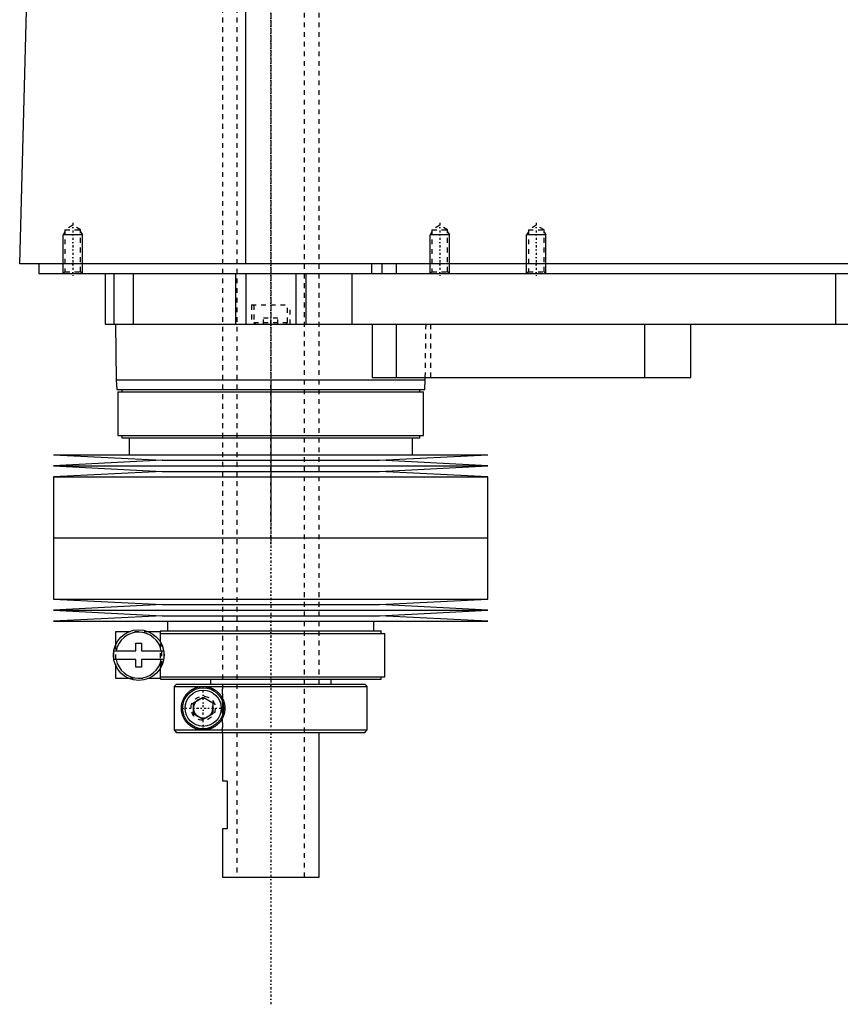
# Model space of a CAD drawing. Extents: x -702 to 139, y -137 to 442.
# Tile 1 of 6: x -702 to -532, y -137 to 67. Entities that reach past the tile are written whole.
import ezdxf

# ---------------------------------------------------------------- set-up
doc = ezdxf.new("R2010")
doc.units = 0
doc.linetypes.add('CENTER', pattern=[1.5, 0.45, -0.5, 0.05, -0.5])
doc.linetypes.add('DASHED', pattern=[2, 1, -1])
for name, color, linetype in [('AM_0', 7, 'CONTINUOUS'), ('AM_10', 7, 'CONTINUOUS'), ('AM_3', 7, 'DASHED'), ('AM_7', 7, 'CENTER')]:
    doc.layers.add(name, color=color, linetype=linetype)

msp = doc.modelspace()

# ---------------------------------------------------------------- linework, layer by layer
at = {"layer": 'AM_0', "color": 7, "linetype": 'CONTINUOUS'}
for p, q in [((-655.15, 16.5), (-655.15, 77.05)), ((-702, 16.5), (-700.5, 73.35)), ((-300.5, 16.5), (-702, 16.5)), ((-698, 16.5), (-698, 14.5)), ((-629.15, 16.5), (-629.15, 14.5)), ((-627, 16.5), (-627, 14.5)), ((-624, 16.5), (-624, 14.5)), ((-698, 14.5), (-344, 14.5)), ((-684.3, 14.5), (-684.3, 4)), ((-682.5, 14.5), (-682.5, 4)), ((-678.5, 14.5), (-678.5, 4)), ((-657.3, 14.5), (-657.3, 4)), ((-655.19, 14.5), (-655.19, 4)), ((-644.81, 14.5), (-644.81, 4)), ((-642.7, 14.5), (-642.7, 4)), ((-633.21, 14.5), (-633.21, 4)), ((-533, 14.5), (-533, 4)), ((-684.3, 4), (-488, 4)), ((-682.17, 4), (-682, -7.5)), ((-629, 4), (-629, -7)), ((-624, 4), (-624, -7)), ((-572.56, 4), (-572.56, -7)), ((-563, -7), (-563, 4)), ((-682, -7.5), (-681.9, -9.5)), ((-682, -7.5), (-618, -7.5)), ((-629, -7), (-563, -7)), ((-618.1, -9.5), (-618, -7.5)), ((-618, -7.5), (-617.99, -7)), ((-681.9, -9.5), (-618.1, -9.5)), ((-681.65, -10), (-681.65, -19)), ((-681.65, -10), (-618.35, -10)), ((-680.85, -9.5), (-680.85, -10)), ((-619.15, -10), (-619.15, -9.5)), ((-618.35, -19), (-618.35, -10)), ((-681.65, -19), (-618.35, -19)), ((-680.85, -19), (-680.85, -19.5)), ((-680.85, -19.5), (-619.15, -19.5)), ((-679.35, -19.5), (-679.35, -23)), ((-620.65, -23), (-620.65, -19.5)), ((-619.15, -19.5), (-619.15, -19)), ((-695, -23), (-672.5, -24.15)), ((-695, -23), (-605, -23)), ((-672.5, -24.15), (-695, -25.3)), ((-672.5, -24.15), (-627.5, -24.15)), ((-627.5, -24.15), (-605, -23)), ((-605, -25.3), (-627.5, -24.15)), ((-695, -25.3), (-672.5, -26.45)), ((-695, -25.3), (-605, -25.3)), ((-672.5, -26.45), (-695, -27.6)), ((-672.5, -26.45), (-627.5, -26.45)), ((-627.5, -26.45), (-605, -25.3)), ((-605, -27.6), (-627.5, -26.45)), ((-695, -27.6), (-695, -40.25)), ((-695, -27.6), (-605, -27.6)), ((-605, -40.25), (-605, -27.6)), ((-695, -40.25), (-605, -40.25)), ((-695, -40.25), (-695, -52.9)), ((-695, -40.25), (-605, -40.25)), ((-605, -52.9), (-605, -40.25)), ((-695, -52.9), (-672.5, -54.05)), ((-695, -52.9), (-605, -52.9)), ((-627.5, -54.05), (-605, -52.9)), ((-672.5, -54.05), (-695, -55.2)), ((-672.5, -54.05), (-627.5, -54.05)), ((-605, -55.2), (-627.5, -54.05)), ((-695, -55.2), (-672.5, -56.35)), ((-695, -55.2), (-605, -55.2)), ((-672.5, -56.35), (-695, -57.5)), ((-672.5, -56.35), (-627.5, -56.35)), ((-627.5, -56.35), (-605, -55.2)), ((-605, -57.5), (-627.5, -56.35)), ((-695, -57.5), (-605, -57.5)), ((-671.35, -57.5), (-671.35, -59.5)), ((-628.65, -59.5), (-628.65, -57.5)), ((-682.15, -59.7), (-682.15, -62.37)), ((-679.48, -59.7), (-682.15, -59.7)), ((-672.8, -59.7), (-675.22, -59.7)), ((-672.85, -59.5), (-672.85, -59.7)), ((-672.85, -59.5), (-627.15, -59.5)), ((-672.8, -61.88), (-672.8, -59.7)), ((-672.8, -60), (-626.35, -60)), ((-627.15, -60), (-627.15, -59.5)), ((-626.35, -69), (-626.35, -60)), ((-677.95, -63.6), (-677.95, -62)), ((-677.95, -62), (-676.75, -62)), ((-676.75, -62), (-676.75, -63.6)), ((-682.5, -63.6), (-677.95, -63.6)), ((-682.5, -65.4), (-682.5, -63.6)), ((-676.75, -63.6), (-672.18, -63.6)), ((-672.15, -63.78), (-672.15, -65.22)), ((-677.95, -65.4), (-682.5, -65.4)), ((-682.15, -66.63), (-682.15, -69.3)), ((-677.95, -67), (-677.95, -65.4)), ((-676.75, -67), (-677.95, -67)), ((-676.75, -65.4), (-676.75, -67)), ((-672.18, -65.4), (-676.75, -65.4)), ((-672.8, -69.3), (-672.8, -67.12)), ((-682.15, -69.3), (-679.48, -69.3)), ((-675.22, -69.3), (-672.8, -69.3)), ((-672.85, -69.3), (-672.85, -69.5)), ((-672.8, -69), (-626.35, -69)), ((-627.15, -69.5), (-627.15, -69)), ((-672.85, -69.5), (-627.15, -69.5)), ((-669.49, -70.5), (-669.99, -71)), ((-669.99, -71), (-630, -71)), ((-669.99, -71), (-669.99, -80)), ((-669.49, -70.5), (-630.5, -70.5)), ((-662.5, -69.5), (-662.5, -70.5)), ((-637.5, -70.5), (-637.5, -69.5)), ((-630, -71), (-630.5, -70.5)), ((-630, -80), (-630, -71)), ((-666, -74.35), (-664, -73.19)), ((-664, -73.19), (-662, -74.35)), ((-666, -76.65), (-666, -74.35)), ((-662, -74.35), (-662, -76.65)), ((-664, -77.81), (-666, -76.65)), ((-662, -76.65), (-664, -77.81)), ((-669.99, -80), (-630, -80)), ((-669.99, -80), (-669.49, -80.5)), ((-669.49, -80.5), (-630.5, -80.5)), ((-660, -80.5), (-660, -90.5)), ((-640, -110.5), (-640, -80.5)), ((-630.5, -80.5), (-630, -80)), ((-660, -90.5), (-659, -90.5)), ((-659, -90.5), (-659, -100.5)), ((-660, -100.5), (-660, -110.5)), ((-659, -100.5), (-660, -100.5)), ((-660, -110.5), (-640, -110.5))]:
    msp.add_line(p, q, dxfattribs=at)
for points in [[(-664, -80, 0), (-664.06, -80, 0), (-664.19, -80, 0), (-664.32, -79.99, 0), (-664.38, -79.98, 0), (-664.44, -79.98, 0), (-664.57, -79.96, 0), (-664.7, -79.95, 0), (-664.82, -79.92, 0), (-664.94, -79.9, 0), (-665.07, -79.87, 0), (-665.13, -79.86, 0), (-665.19, -79.84, 0), (-665.31, -79.81, 0), (-665.43, -79.77, 0), (-665.55, -79.73, 0), (-665.66, -79.68, 0), (-665.78, -79.63, 0), (-665.83, -79.61, 0), (-665.89, -79.58, 0), (-666, -79.53, 0), (-666.11, -79.47, 0), (-666.16, -79.45, 0), (-666.22, -79.42, 0), (-666.32, -79.35, 0), (-666.43, -79.29, 0), (-666.48, -79.26, 0), (-666.53, -79.22, 0), (-666.63, -79.15, 0), (-666.72, -79.08, 0), (-666.82, -79.01, 0), (-666.91, -78.93, 0), (-667, -78.85, 0), (-667.05, -78.81, 0), (-667.09, -78.77, 0), (-667.17, -78.69, 0), (-667.26, -78.6, 0), (-667.34, -78.52, 0), (-667.42, -78.43, 0), (-667.49, -78.34, 0), (-667.53, -78.29, 0), (-667.57, -78.25, 0), (-667.64, -78.15, 0), (-667.71, -78.05, 0), (-667.78, -77.94, 0), (-667.85, -77.83, 0), (-667.91, -77.72, 0), (-667.95, -77.66, 0), (-667.98, -77.6, 0), (-668.04, -77.48, 0), (-668.1, -77.36, 0), (-668.15, -77.23, 0), (-668.21, -77.1, 0), (-668.25, -76.97, 0), (-668.28, -76.9, 0), (-668.3, -76.83, 0), (-668.34, -76.69, 0), (-668.38, -76.55, 0), (-668.41, -76.4, 0), (-668.43, -76.31, 0), (-668.43, -76.28, 0), (-668.44, -76.26, 0), (-668.44, -76.24, 0), (-668.44, -76.23, 0), (-668.44, -76.21, 0), (-668.45, -76.18, 0), (-668.45, -76.15, 0), (-668.46, -76.13, 0), (-668.46, -76.1, 0), (-668.46, -76.09, 0), (-668.46, -76.07, 0), (-668.47, -76.05, 0), (-668.47, -76.02, 0), (-668.47, -76.01, 0), (-668.47, -75.99, 0), (-668.48, -75.97, 0), (-668.48, -75.94, 0), (-668.48, -75.93, 0), (-668.48, -75.91, 0), (-668.48, -75.89, 0), (-668.49, -75.86, 0), (-668.49, -75.83, 0), (-668.49, -75.8, 0), (-668.49, -75.77, 0), (-668.49, -75.76, 0), (-668.49, -75.75, 0), (-668.49, -75.72, 0), (-668.5, -75.69, 0), (-668.5, -75.66, 0), (-668.5, -75.63, 0), (-668.5, -75.6, 0), (-668.5, -75.59, 0), (-668.5, -75.57, 0), (-668.5, -75.54, 0), (-668.5, -75.51, 0), (-668.5, -75.5, 0), (-668.5, -75.49, 0), (-668.5, -75.46, 0), (-668.5, -75.43, 0), (-668.5, -75.41, 0), (-668.5, -75.4, 0), (-668.5, -75.37, 0), (-668.5, -75.34, 0), (-668.5, -75.31, 0), (-668.49, -75.28, 0), (-668.49, -75.25, 0), (-668.49, -75.24, 0), (-668.49, -75.23, 0), (-668.49, -75.2, 0), (-668.49, -75.17, 0), (-668.49, -75.14, 0), (-668.48, -75.11, 0), (-668.48, -75.09, 0), (-668.48, -75.07, 0), (-668.48, -75.06, 0), (-668.48, -75.03, 0), (-668.47, -75.01, 0), (-668.47, -74.99, 0), (-668.47, -74.98, 0), (-668.47, -74.95, 0), (-668.46, -74.93, 0), (-668.46, -74.91, 0), (-668.46, -74.9, 0), (-668.46, -74.87, 0), (-668.45, -74.85, 0), (-668.45, -74.82, 0), (-668.44, -74.79, 0), (-668.44, -74.77, 0), (-668.44, -74.76, 0), (-668.44, -74.74, 0), (-668.43, -74.72, 0), (-668.43, -74.69, 0), (-668.41, -74.6, 0), (-668.38, -74.45, 0), (-668.34, -74.31, 0), (-668.3, -74.17, 0), (-668.28, -74.1, 0), (-668.25, -74.03, 0), (-668.21, -73.9, 0), (-668.15, -73.77, 0), (-668.1, -73.64, 0), (-668.04, -73.52, 0), (-667.98, -73.4, 0), (-667.95, -73.34, 0), (-667.91, -73.28, 0), (-667.85, -73.17, 0), (-667.78, -73.06, 0), (-667.71, -72.95, 0), (-667.64, -72.85, 0), (-667.57, -72.75, 0), (-667.53, -72.71, 0), (-667.49, -72.66, 0), (-667.42, -72.57, 0), (-667.34, -72.48, 0), (-667.26, -72.4, 0), (-667.17, -72.31, 0), (-667.09, -72.23, 0), (-667.05, -72.19, 0), (-667, -72.15, 0), (-666.91, -72.07, 0), (-666.82, -71.99, 0), (-666.72, -71.92, 0), (-666.63, -71.85, 0), (-666.53, -71.78, 0), (-666.48, -71.74, 0), (-666.43, -71.71, 0), (-666.32, -71.65, 0), (-666.22, -71.58, 0), (-666.16, -71.55, 0), (-666.11, -71.53, 0), (-666, -71.47, 0), (-665.89, -71.42, 0), (-665.83, -71.39, 0), (-665.78, -71.37, 0), (-665.66, -71.32, 0), (-665.55, -71.27, 0), (-665.43, -71.23, 0), (-665.31, -71.19, 0), (-665.19, -71.16, 0), (-665.13, -71.14, 0), (-665.07, -71.13, 0), (-664.94, -71.1, 0), (-664.82, -71.08, 0), (-664.7, -71.05, 0), (-664.57, -71.04, 0), (-664.44, -71.02, 0), (-664.38, -71.02, 0), (-664.32, -71.01, 0), (-664.19, -71, 0), (-664.06, -71, 0), (-664, -71, 0)], [(-664, -71, 0), (-663.95, -71, 0), (-663.85, -71, 0), (-663.74, -71.01, 0), (-663.69, -71.01, 0), (-663.63, -71.01, 0), (-663.52, -71.03, 0), (-663.42, -71.04, 0), (-663.3, -71.05, 0), (-663.19, -71.07, 0), (-663.08, -71.09, 0), (-663.02, -71.11, 0), (-662.97, -71.12, 0), (-662.85, -71.15, 0), (-662.74, -71.18, 0), (-662.63, -71.21, 0), (-662.51, -71.25, 0), (-662.4, -71.29, 0), (-662.34, -71.32, 0), (-662.28, -71.34, 0), (-662.17, -71.39, 0), (-662.06, -71.44, 0), (-662, -71.47, 0), (-661.95, -71.5, 0), (-661.83, -71.56, 0), (-661.72, -71.62, 0), (-661.67, -71.65, 0), (-661.61, -71.68, 0), (-661.51, -71.75, 0), (-661.4, -71.83, 0), (-661.3, -71.9, 0), (-661.19, -71.98, 0), (-661.09, -72.06, 0), (-661.04, -72.11, 0), (-661, -72.15, 0), (-660.9, -72.24, 0), (-660.81, -72.33, 0), (-660.71, -72.42, 0), (-660.63, -72.52, 0), (-660.54, -72.62, 0), (-660.5, -72.68, 0), (-660.45, -72.73, 0), (-660.37, -72.84, 0), (-660.29, -72.95, 0), (-660.21, -73.07, 0), (-660.14, -73.19, 0), (-660.06, -73.32, 0), (-660.03, -73.38, 0), (-660, -73.45, 0), (-659.93, -73.58, 0), (-659.87, -73.71, 0), (-659.81, -73.85, 0), (-659.76, -73.99, 0), (-659.71, -74.13, 0), (-659.69, -74.2, 0), (-659.67, -74.27, 0), (-659.63, -74.41, 0), (-659.6, -74.56, 0), (-659.57, -74.7, 0), (-659.55, -74.85, 0), (-659.53, -74.99, 0), (-659.52, -75.07, 0), (-659.51, -75.14, 0), (-659.51, -75.28, 0), (-659.5, -75.43, 0), (-659.5, -75.5, 0), (-659.5, -75.57, 0), (-659.51, -75.72, 0), (-659.51, -75.86, 0), (-659.52, -75.93, 0), (-659.53, -76.01, 0), (-659.55, -76.15, 0), (-659.57, -76.3, 0), (-659.6, -76.44, 0), (-659.63, -76.59, 0), (-659.67, -76.73, 0), (-659.69, -76.8, 0), (-659.71, -76.87, 0), (-659.76, -77.01, 0), (-659.81, -77.15, 0), (-659.87, -77.29, 0), (-659.93, -77.42, 0), (-660, -77.55, 0), (-660.03, -77.62, 0), (-660.06, -77.68, 0), (-660.14, -77.81, 0), (-660.21, -77.93, 0), (-660.29, -78.05, 0), (-660.37, -78.16, 0), (-660.45, -78.27, 0), (-660.5, -78.32, 0), (-660.54, -78.38, 0), (-660.63, -78.48, 0), (-660.71, -78.58, 0), (-660.81, -78.67, 0), (-660.9, -78.76, 0), (-661, -78.85, 0), (-661.04, -78.89, 0), (-661.09, -78.94, 0), (-661.19, -79.02, 0), (-661.3, -79.1, 0), (-661.4, -79.17, 0), (-661.51, -79.25, 0), (-661.61, -79.32, 0), (-661.67, -79.35, 0), (-661.72, -79.38, 0), (-661.83, -79.44, 0), (-661.95, -79.5, 0), (-662, -79.53, 0), (-662.06, -79.56, 0), (-662.17, -79.61, 0), (-662.28, -79.66, 0), (-662.34, -79.68, 0), (-662.4, -79.71, 0), (-662.51, -79.75, 0), (-662.63, -79.79, 0), (-662.74, -79.82, 0), (-662.85, -79.85, 0), (-662.97, -79.88, 0), (-663.02, -79.89, 0), (-663.08, -79.91, 0), (-663.19, -79.93, 0), (-663.3, -79.95, 0), (-663.42, -79.96, 0), (-663.52, -79.97, 0), (-663.63, -79.99, 0), (-663.69, -79.99, 0), (-663.74, -79.99, 0), (-663.85, -80, 0), (-663.95, -80, 0), (-664, -80, 0)]]:
    msp.add_polyline3d(points, dxfattribs=at)
for centre, radius in [((-677.35, -64.5), 5.25), ((-664, -75.5), 4.25), ((-664, -75.5), 3.75)]:
    msp.add_circle(centre, radius, dxfattribs=at)
for start, end in [(10.9221, 169.0779), (190.9221, 349.0779)]:
    msp.add_arc((-677.35, -64.5), 4.75, start, end, dxfattribs=at)
at = {"layer": 'AM_10', "color": 7, "linetype": 'CONTINUOUS'}
for p, q in [((-692.62, 23.16), (-693, 22.5)), ((-689, 22.5), (-693, 22.5)), ((-693, 14.5), (-693, 22.5)), ((-689.38, 23.16), (-689, 22.5)), ((-689, 14.5), (-689, 22.5)), ((-616.62, 23.16), (-617, 22.5)), ((-613, 22.5), (-617, 22.5)), ((-617, 14.5), (-617, 22.5)), ((-613.38, 23.16), (-613, 22.5)), ((-613, 14.5), (-613, 22.5)), ((-596.62, 23.16), (-597, 22.5)), ((-593, 22.5), (-597, 22.5)), ((-597, 14.5), (-597, 22.5)), ((-593.38, 23.16), (-593, 22.5)), ((-593, 14.5), (-593, 22.5))]:
    msp.add_line(p, q, dxfattribs=at)
msp.add_arc((-664, -75.5), 2.01, 75, 15, dxfattribs=at)
at = {"layer": 'AM_3', "color": 6, "linetype": 'DASHED'}
for p, q in [((-657, 415.5), (-657, -110.5)), ((-643, -110.5), (-643, 415.5)), ((-660, 403.5), (-660, -80.5)), ((-640, -70.5), (-640, 403.5)), ((-691, 24.5), (-692.62, 23.56)), ((-689.38, 23.56), (-691, 24.5)), ((-615, 24.5), (-616.62, 23.56)), ((-613.38, 23.56), (-615, 24.5)), ((-595, 24.5), (-596.62, 23.56)), ((-593.38, 23.56), (-595, 24.5)), ((-692.62, 23.56), (-692.62, 14.88)), ((-692.62, 23.56), (-689.38, 23.56)), ((-689.38, 14.88), (-689.38, 23.56)), ((-616.62, 23.56), (-616.62, 14.88)), ((-616.62, 23.56), (-613.38, 23.56)), ((-613.38, 14.88), (-613.38, 23.56)), ((-596.62, 23.56), (-596.62, 14.88)), ((-596.62, 23.56), (-593.38, 23.56)), ((-593.38, 14.88), (-593.38, 23.56)), ((-692.62, 14.88), (-693, 14.5)), ((-692.62, 14.88), (-689.38, 14.88)), ((-689, 14.5), (-689.38, 14.88)), ((-678.5, 14.5), (-678.5, 4)), ((-616.62, 14.88), (-617, 14.5)), ((-616.62, 14.88), (-613.38, 14.88)), ((-613, 14.5), (-613.38, 14.88)), ((-596.62, 14.88), (-597, 14.5)), ((-596.62, 14.88), (-593.38, 14.88)), ((-593, 14.5), (-593.38, 14.88)), ((-654, 8), (-654, 4)), ((-654, 8), (-646, 8)), ((-653.5, 8), (-653.5, 4.4)), ((-646.5, 4.4), (-646.5, 8)), ((-646, 4), (-646, 8)), ((-653.5, 4.4), (-653.1, 4)), ((-653.5, 4.4), (-646.5, 4.4)), ((-651.5, 4), (-651.5, 5.25)), ((-648.5, 5.25), (-651.5, 5.25)), ((-650, 4), (-650, 5.25)), ((-648.5, 4), (-648.5, 5.25)), ((-646.9, 4), (-646.5, 4.4)), ((-617.99, -7), (-617.83, 4)), ((-616.85, -7), (-616.85, 4)), ((-675.22, -59.7), (-679.48, -59.7)), ((-682.15, -62.37), (-682.15, -66.63)), ((-672.8, -67.12), (-672.8, -61.88)), ((-672.59, -66.72), (-672.59, -62.28)), ((-679.48, -69.3), (-675.22, -69.3)), ((-669.99, -71), (-669.86, -70.87)), ((-669.73, -70.75), (-669.61, -70.62)), ((-659.97, -80.5), (-659.97, -70.5)), ((-669.49, -80.5), (-669.86, -80.13))]:
    msp.add_line(p, q, dxfattribs=at)
msp.add_circle((-664, -75.5), 2.5, dxfattribs=at)
at = {"layer": 'AM_7', "color": 4, "linetype": 'CENTER'}
for p, q in [((-650, 441.8), (-650, -136.8)), ((-650, 224.39), (-650, -37.19)), ((-691, 25), (-691, 14)), ((-615, 25), (-615, 14)), ((-595, 25), (-595, 14)), ((-650, -7.96), (-650, -41.79)), ((-650, -38.74), (-650, -72.01)), ((-664, -79.96), (-664, -71.04)), ((-668.46, -75.5), (-659.54, -75.5))]:
    msp.add_line(p, q, dxfattribs=at)

doc.saveas('drawing.dxf')
